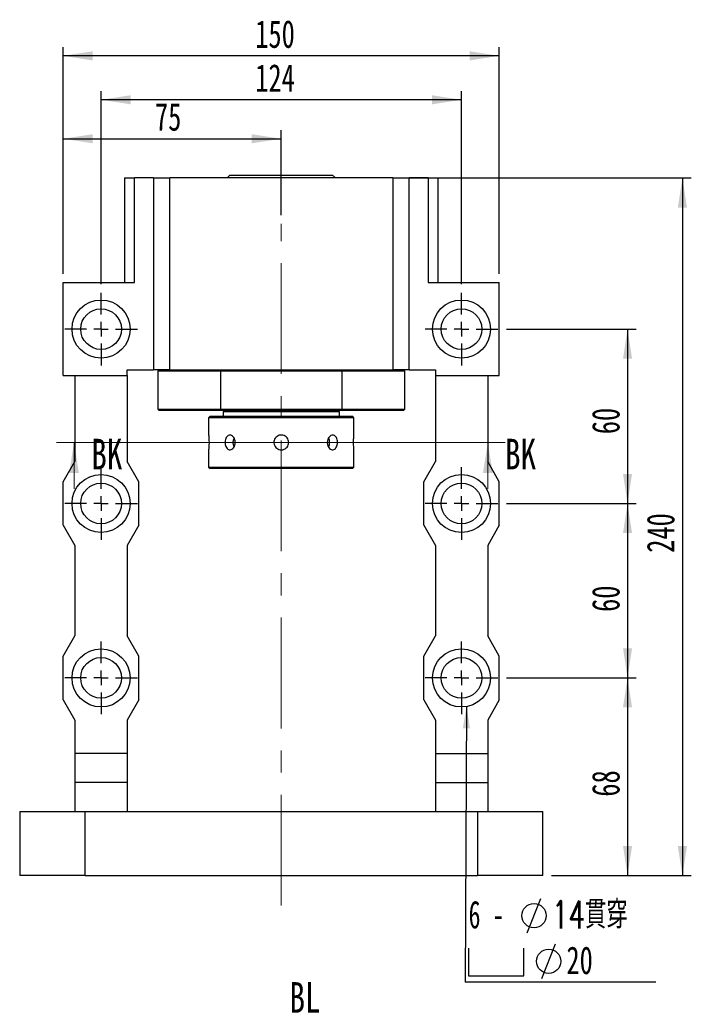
# Paper-space layout 'MBCK30-J' of a CAD drawing. Header units: millimetres. Extents: x 23 to 286, y 9 to 206.
# Tile 2 of 6: x 27 to 106, y 93 to 206. Entities that reach past the tile are written whole.
import ezdxf

# ---------------------------------------------------------------- set-up
doc = ezdxf.new("R2010")
doc.units = ezdxf.units.MM
doc.linetypes.add('CENTERX2', pattern=[20.32, 12.7, -2.54, 2.54, -2.54])
doc.layers.add('圖層0', color=7, linetype='Continuous')
doc.styles.add('SLDTEXTSTYLE0', font='TXT', dxfattribs={"width": 0.7})
doc.styles.add('SLDTEXTSTYLE1', font='TXT', dxfattribs={"width": 0.7, "bigfont": 'bigfont'})
doc.styles.add('SLDTEXTSTYLE3', font='TXT', dxfattribs={"width": 0.75})
doc.styles.add('SLDTEXTSTYLE4', font='TXT', dxfattribs={"width": 0.633333})
doc.dimstyles.new('SLDDIMSTYLE2', dxfattribs={"dimtxt": 0.18, "dimasz": 2.5, "dimexe": 0, "dimexo": 0.0625, "dimgap": 0, "dimtad": 0, "dimtih": 1, "dimtoh": 1, "dimdec": 0, "dimrnd": 1e-09, "dimzin": 0, "dimdsep": 46, "dimtxsty": 'Standard', "dimsah": 1, "dimcen": 0.09, "dimadec": 0, "dimazin": 0, "dimtfac": 2.5, "dimtdec": 0, "dimtofl": 0, "dimtmove": 0, "dimatfit": 3, "dimfxl": 0, "dimfrac": 2, "dimtolj": 1, "dimtzin": 0, "dimarcsym": 0})
doc.dimstyles.new('SLDDIMSTYLE3', dxfattribs={"dimtxt": 3.389974, "dimasz": 2.5, "dimexe": 0, "dimexo": 0.0625, "dimgap": 0.847493, "dimtad": 1, "dimlfac": 3, "dimrnd": 1e-09, "dimzin": 12, "dimdsep": 46, "dimtxsty": 'SLDTEXTSTYLE0', "dimsah": 1, "dimcen": 0.09, "dimadec": 0, "dimazin": 3, "dimtfac": 1, "dimtofl": 0, "dimtmove": 0, "dimatfit": 3, "dimfxl": 0, "dimfrac": 2, "dimtolj": 1, "dimtzin": 12, "dimarcsym": 0})

# ---------------------------------------------------------------- blocks, each defined once
blk = doc.blocks.new('_D_21')
at = {"layer": '圖層0', "color": 7}
for p, q in [((32.37, 176.52), (32.37, 193.02)), ((32.37, 192.02), (57.37, 192.02)), ((57.37, 183.26), (57.37, 193.02))]:
    blk.add_line(p, q, dxfattribs=at)
for points in [[(32.37, 192.02), (35.76, 191.5), (35.76, 192.54)], [(57.37, 192.02), (53.98, 192.54), (53.98, 191.5)]]:
    blk.add_solid(points, dxfattribs=at)
at = {"layer": '圖層0', "color": 7, "insert": (42.89, 196.12), "char_height": 3.175, "attachment_point": 1, "style": 'SLDTEXTSTYLE0'}
blk.add_mtext('75', dxfattribs=at)
blk = doc.blocks.new('_D_22')
at = {"layer": '圖層0', "color": 7}
for p, q in [((36.71, 175.36), (36.71, 197.49)), ((78.04, 196.49), (36.71, 196.49)), ((78.04, 175.36), (78.04, 197.49))]:
    blk.add_line(p, q, dxfattribs=at)
for points in [[(36.71, 196.49), (40.1, 195.97), (40.1, 197.01)], [(78.04, 196.49), (74.65, 197.01), (74.65, 195.97)]]:
    blk.add_solid(points, dxfattribs=at)
at = {"layer": '圖層0', "color": 7, "insert": (54.39, 200.58), "char_height": 3.175, "attachment_point": 1, "style": 'SLDTEXTSTYLE0'}
blk.add_mtext('124', dxfattribs=at)
blk = doc.blocks.new('_D_23')
at = {"layer": '圖層0', "color": 7}
for p, q in [((32.37, 176.52), (32.37, 202.53)), ((82.37, 176.52), (82.37, 202.53)), ((82.37, 201.53), (32.37, 201.53))]:
    blk.add_line(p, q, dxfattribs=at)
for points in [[(32.37, 201.53), (35.76, 201), (35.76, 202.05)], [(82.37, 201.53), (78.98, 202.05), (78.98, 201)]]:
    blk.add_solid(points, dxfattribs=at)
at = {"layer": '圖層0', "color": 7, "insert": (54.39, 205.62), "char_height": 3.175, "attachment_point": 1, "style": 'SLDTEXTSTYLE0'}
blk.add_mtext('150', dxfattribs=at)
blk = doc.blocks.new('_D_24')
at = {"layer": '圖層0', "color": 7}
for p, q in [((83.21, 170.19), (98.08, 170.19)), ((97.08, 170.19), (97.08, 150.19)), ((83.21, 150.19), (98.08, 150.19))]:
    blk.add_line(p, q, dxfattribs=at)
for points in [[(97.08, 170.19), (96.56, 166.8), (97.6, 166.8)], [(97.08, 150.19), (97.6, 153.58), (96.56, 153.58)]]:
    blk.add_solid(points, dxfattribs=at)
at = {"layer": '圖層0', "color": 7, "insert": (92.99, 158.14), "char_height": 3.175, "attachment_point": 1, "rotation": 90, "style": 'SLDTEXTSTYLE0'}
blk.add_mtext('60', dxfattribs=at)
blk = doc.blocks.new('_D_25')
at = {"layer": '圖層0', "color": 7}
for p, q in [((83.21, 150.19), (98.08, 150.19)), ((97.08, 150.19), (97.08, 130.19)), ((83.21, 130.19), (98.08, 130.19))]:
    blk.add_line(p, q, dxfattribs=at)
for points in [[(97.08, 150.19), (96.56, 146.8), (97.6, 146.8)], [(97.08, 130.19), (97.6, 133.58), (96.56, 133.58)]]:
    blk.add_solid(points, dxfattribs=at)
at = {"layer": '圖層0', "color": 7, "insert": (92.99, 137.76), "char_height": 3.175, "attachment_point": 1, "rotation": 90, "style": 'SLDTEXTSTYLE0'}
blk.add_mtext('60', dxfattribs=at)
blk = doc.blocks.new('_D_26')
at = {"layer": '圖層0', "color": 7}
for p, q in [((83.21, 130.19), (98.08, 130.19)), ((97.08, 130.19), (97.08, 107.52)), ((88.37, 107.52), (98.08, 107.52))]:
    blk.add_line(p, q, dxfattribs=at)
for points in [[(97.08, 130.19), (96.56, 126.8), (97.6, 126.8)], [(97.08, 107.52), (97.6, 110.91), (96.56, 110.91)]]:
    blk.add_solid(points, dxfattribs=at)
at = {"layer": '圖層0', "color": 7, "insert": (92.99, 116.57), "char_height": 3.175, "attachment_point": 1, "rotation": 90, "style": 'SLDTEXTSTYLE0'}
blk.add_mtext('68', dxfattribs=at)
blk = doc.blocks.new('_D_27')
at = {"layer": '圖層0', "color": 7}
for p, q in [((71.16, 187.52), (104.37, 187.52)), ((103.37, 187.52), (103.37, 107.52)), ((88.37, 107.52), (104.37, 107.52))]:
    blk.add_line(p, q, dxfattribs=at)
for points in [[(103.37, 187.52), (102.85, 184.13), (103.9, 184.13)], [(103.37, 107.52), (103.9, 110.91), (102.85, 110.91)]]:
    blk.add_solid(points, dxfattribs=at)
at = {"layer": '圖層0', "color": 7, "insert": (99.28, 144.54), "char_height": 3.175, "attachment_point": 1, "rotation": 90, "style": 'SLDTEXTSTYLE0'}
blk.add_mtext('240', dxfattribs=at)
blk = doc.blocks.new('SW_SYMBOL_HOLE_DIAM')
at = {"layer": '圖層0', "color": 0}
blk.add_line((300, 0), (700, 1000), dxfattribs=at)
blk.add_circle((500, 500), 350, dxfattribs=at)
blk = doc.blocks.new('SW_SYMBOL_HOLE_SPOT')
at = {"layer": '圖層0', "color": 0}
for p, q in [((0, 875), (0, 75)), ((1600, 75), (1600, 875)), ((0, 75), (1600, 75))]:
    blk.add_line(p, q, dxfattribs=at)
blk = doc.blocks.new('SW_NOTE_6')
at = {"layer": '圖層0', "color": 0}
blk.add_line((21.85, 0), (0, 0), dxfattribs=at)
at = {"layer": '圖層0', "color": 0, "xscale": 0.003964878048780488, "yscale": 0.003964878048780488, "zscale": 0.003964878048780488}
for name, p in [('SW_SYMBOL_HOLE_DIAM', (5.91, 5.65)), ('SW_SYMBOL_HOLE_SPOT', (0.39, 0.42)), ('SW_SYMBOL_HOLE_DIAM', (7.59, 0.42))]:
    blk.add_blockref(name, p, dxfattribs=at)
at = {"layer": '圖層0', "color": 0, "char_height": 3.175, "attachment_point": 1}
for s, insert, style in [('6 -', (0.39, 9.35), 'SLDTEXTSTYLE4'), ('14\\M+18AD1\\M+190FA', (9.93, 9.35), 'SLDTEXTSTYLE1'), ('20', (11.61, 4.11), 'SLDTEXTSTYLE0')]:
    blk.add_mtext(s, dxfattribs=dict(at, insert=insert, style=style))
blk = doc.blocks.new('SW_CENTERMARKSYMBOL_9')
at = {"layer": '圖層0', "color": 0}
for p, q in [((0, 1.67), (0, 4.17)), ((-1.67, 0), (-4.17, 0)), ((0, 0), (-0.83, 0)), ((0, 0), (0, 0.83)), ((0, 0), (0, -0.83)), ((0, 0), (0.83, 0)), ((1.67, 0), (4.17, 0)), ((0, -1.67), (0, -4.17))]:
    blk.add_line(p, q, dxfattribs=at)
blk = doc.blocks.new('SW_CENTERMARKSYMBOL_10')
at = {"layer": '圖層0', "color": 0}
for p, q in [((0, 1.67), (0, 4.17)), ((-1.67, 0), (-4.17, 0)), ((0, 0), (-0.83, 0)), ((0, 0), (0, 0.83)), ((0, 0), (0, -0.83)), ((0, 0), (0.83, 0)), ((1.67, 0), (4.17, 0)), ((0, -1.67), (0, -4.17))]:
    blk.add_line(p, q, dxfattribs=at)
blk = doc.blocks.new('SW_CENTERMARKSYMBOL_11')
at = {"layer": '圖層0', "color": 0}
for p, q in [((0, 1.67), (0, 4.17)), ((-1.67, 0), (-4.17, 0)), ((0, 0), (-0.83, 0)), ((0, 0), (0, 0.83)), ((0, 0), (0, -0.83)), ((0, 0), (0.83, 0)), ((1.67, 0), (4.17, 0)), ((0, -1.67), (0, -4.17))]:
    blk.add_line(p, q, dxfattribs=at)
blk = doc.blocks.new('SW_CENTERMARKSYMBOL_12')
at = {"layer": '圖層0', "color": 0}
for p, q in [((0, 1.67), (0, 4.17)), ((-1.67, 0), (-4.17, 0)), ((0, 0), (-0.83, 0)), ((0, 0), (0, 0.83)), ((0, 0), (0, -0.83)), ((0, 0), (0.83, 0)), ((1.67, 0), (4.17, 0)), ((0, -1.67), (0, -4.17))]:
    blk.add_line(p, q, dxfattribs=at)
blk = doc.blocks.new('SW_CENTERMARKSYMBOL_13')
at = {"layer": '圖層0', "color": 0}
for p, q in [((0, 1.67), (0, 4.17)), ((-1.67, 0), (-4.17, 0)), ((0, 0), (-0.83, 0)), ((0, 0), (0, 0.83)), ((0, 0), (0, -0.83)), ((0, 0), (0.83, 0)), ((1.67, 0), (4.17, 0)), ((0, -1.67), (0, -4.17))]:
    blk.add_line(p, q, dxfattribs=at)
blk = doc.blocks.new('SW_CENTERMARKSYMBOL_14')
at = {"layer": '圖層0', "color": 0}
for p, q in [((0, 1.67), (0, 4.17)), ((-1.67, 0), (-4.17, 0)), ((0, 0), (-0.83, 0)), ((0, 0), (0, 0.83)), ((0, 0), (0, -0.83)), ((0, 0), (0.83, 0)), ((1.67, 0), (4.17, 0)), ((0, -1.67), (0, -4.17))]:
    blk.add_line(p, q, dxfattribs=at)

psp = doc.layouts.new('MBCK30-J')

# ---------------------------------------------------------------- linework, layer by layer
at = {"color": 7, "linetype": 'Continuous', "lineweight": 25}
for p, q in [((39.3743, 187.524), (39.3743, 175.524)), ((39.3743, 187.524), (40.5253, 187.524)), ((40.5253, 175.524), (40.5253, 187.524)), ((42.7076, 187.524), (40.5253, 187.524)), ((42.7076, 187.524), (42.7076, 165.524)), ((42.7076, 187.524), (44.5854, 187.524)), ((70.1631, 187.524), (44.5854, 187.524)), ((44.5854, 165.524), (44.5854, 187.524)), ((51.4909, 187.8573), (51.1576, 187.524)), ((51.4909, 187.8573), (63.2576, 187.8573)), ((63.5909, 187.524), (63.2576, 187.8573)), ((70.1631, 187.524), (70.1631, 165.524)), ((70.1631, 187.524), (72.0409, 187.524)), ((72.0409, 165.524), (72.0409, 187.524)), ((74.2233, 187.524), (72.0409, 187.524)), ((74.2233, 187.524), (74.2233, 175.524)), ((74.2233, 187.524), (75.3743, 187.524)), ((75.3743, 175.524), (75.3743, 187.524)), ((32.3743, 164.8573), (32.3743, 175.524)), ((32.3743, 175.524), (40.5253, 175.524)), ((74.2233, 175.524), (82.3743, 175.524)), ((82.3743, 164.8573), (82.3743, 175.524)), ((39.7076, 164.8573), (39.7076, 165.524)), ((39.7076, 165.524), (42.7076, 165.524)), ((44.5854, 165.524), (42.7076, 165.524)), ((43.3743, 165.524), (43.2076, 165.3573)), ((43.2076, 165.3573), (43.2076, 161.024)), ((50.4041, 165.3573), (43.2076, 165.3573)), ((44.5854, 165.524), (70.1631, 165.524)), ((50.4481, 165.524), (50.4041, 165.3573)), ((64.3444, 165.3573), (50.4041, 165.3573)), ((50.4041, 165.3573), (50.4041, 161.024)), ((64.3444, 165.3573), (64.3005, 165.524)), ((64.3444, 161.024), (64.3444, 165.3573)), ((71.5409, 165.3573), (64.3444, 165.3573)), ((72.0409, 165.524), (70.1631, 165.524)), ((71.5409, 165.3573), (71.3743, 165.524)), ((71.5409, 161.024), (71.5409, 165.3573)), ((72.0409, 165.524), (75.0409, 165.524)), ((75.0409, 165.524), (75.0409, 164.8573)), ((32.3743, 164.8573), (39.7076, 164.8573)), ((33.7076, 164.8573), (33.7076, 155.024)), ((39.7076, 164.8573), (39.7076, 155.024)), ((75.0409, 164.8573), (82.3743, 164.8573)), ((75.0409, 164.8573), (75.0409, 155.024)), ((81.0409, 164.8573), (81.0409, 155.024)), ((43.2076, 161.024), (43.3743, 160.8573)), ((43.2076, 161.024), (50.4041, 161.024)), ((50.4481, 160.8573), (43.3743, 160.8573)), ((50.4041, 161.024), (64.3444, 161.024)), ((50.4041, 161.024), (50.4481, 160.8573)), ((64.3005, 160.8573), (50.4481, 160.8573)), ((50.8743, 160.8573), (50.7076, 160.6907)), ((50.7076, 160.6907), (50.7076, 160.1907)), ((57.3743, 160.6907), (50.7076, 160.6907)), ((64.0409, 160.6907), (57.3743, 160.6907)), ((64.0409, 160.6907), (63.8743, 160.8573)), ((64.0409, 160.1907), (64.0409, 160.6907)), ((64.3005, 160.8573), (64.3444, 161.024)), ((71.3743, 160.8573), (64.3005, 160.8573)), ((64.3444, 161.024), (71.5409, 161.024)), ((71.3743, 160.8573), (71.5409, 161.024)), ((49.2076, 160.1907), (49.0409, 160.024)), ((49.0409, 160.024), (49.0409, 158.0407)), ((57.3743, 160.024), (49.0409, 160.024)), ((49.2076, 160.1907), (57.3743, 160.1907)), ((57.3743, 160.1907), (65.5409, 160.1907)), ((65.7076, 160.024), (57.3743, 160.024)), ((65.7076, 160.024), (65.5409, 160.1907)), ((65.7076, 158.0301), (65.7076, 160.024)), ((49.0409, 156.3512), (49.0409, 154.3573)), ((65.7076, 154.3573), (65.7076, 156.3407)), ((32.3743, 152.6907), (33.7076, 155.024)), ((41.0409, 152.6907), (39.7076, 155.024)), ((73.7076, 152.6907), (75.0409, 155.024)), ((82.3743, 152.6907), (81.0409, 155.024)), ((49.0409, 154.3573), (49.2076, 154.1907)), ((49.0409, 154.3573), (65.7076, 154.3573)), ((65.5409, 154.1907), (49.2076, 154.1907)), ((65.5409, 154.1907), (65.7076, 154.3573)), ((32.3743, 147.6907), (32.3743, 152.6907)), ((41.0409, 147.6907), (41.0409, 152.6907)), ((73.7076, 147.6907), (73.7076, 152.6907)), ((82.3743, 147.6907), (82.3743, 152.6907)), ((32.3743, 147.6907), (33.7076, 145.3573)), ((41.0409, 147.6907), (39.7076, 145.3573)), ((73.7076, 147.6907), (75.0409, 145.3573)), ((82.3743, 147.6907), (81.0409, 145.3573)), ((33.7076, 145.3573), (33.7076, 135.024)), ((39.7076, 145.3573), (39.7076, 135.024)), ((75.0409, 145.3573), (75.0409, 135.024)), ((81.0409, 145.3573), (81.0409, 135.024)), ((32.3743, 132.6907), (33.7076, 135.024)), ((41.0409, 132.6907), (39.7076, 135.024)), ((73.7076, 132.6907), (75.0409, 135.024)), ((82.3743, 132.6907), (81.0409, 135.024)), ((32.3743, 127.6907), (32.3743, 132.6907)), ((41.0409, 127.6907), (41.0409, 132.6907)), ((73.7076, 127.6907), (73.7076, 132.6907)), ((82.3743, 127.6907), (82.3743, 132.6907)), ((32.3743, 127.6907), (33.7076, 125.3573)), ((41.0409, 127.6907), (39.7076, 125.3573)), ((73.7076, 127.6907), (75.0409, 125.3573)), ((82.3743, 127.6907), (81.0409, 125.3573)), ((33.7076, 125.3573), (33.7076, 121.524)), ((39.7076, 125.3573), (39.7076, 121.524)), ((75.0409, 125.3573), (75.0409, 121.524)), ((81.0409, 125.3573), (81.0409, 121.524)), ((39.7076, 121.524), (33.7076, 121.524)), ((33.7076, 121.524), (33.7076, 118.1907)), ((39.7076, 121.524), (39.7076, 118.1907)), ((75.0409, 121.524), (81.0409, 121.524)), ((75.0409, 121.524), (75.0409, 118.1907)), ((81.0409, 121.524), (81.0409, 118.1907)), ((39.7076, 118.1907), (33.7076, 118.1907)), ((33.7076, 118.1907), (33.7076, 114.8573)), ((39.7076, 118.1907), (39.7076, 114.8573)), ((75.0409, 118.1907), (81.0409, 118.1907)), ((75.0409, 118.1907), (75.0409, 114.8573)), ((81.0409, 118.1907), (81.0409, 114.8573)), ((27.3743, 114.8573), (34.8743, 114.8573)), ((27.3743, 114.8573), (27.3743, 107.524)), ((34.8743, 107.524), (34.8743, 114.8573)), ((34.8743, 114.8573), (79.8743, 114.8573)), ((79.8743, 114.8573), (79.8743, 107.524)), ((79.8743, 114.8573), (87.3743, 114.8573)), ((87.3743, 107.524), (87.3743, 114.8573)), ((34.8743, 107.524), (27.3743, 107.524)), ((34.8743, 107.524), (79.8743, 107.524)), ((87.3743, 107.524), (79.8743, 107.524))]:
    psp.add_line(p, q, dxfattribs=at)
at = {"color": 7, "linetype": 'Continuous', "lineweight": 18}
for p, q in [((83.0568, 157.1787), (31.6078, 157.1787)), ((33.6078, 151.8587), (33.6078, 157.1787)), ((81.0568, 151.8587), (81.0568, 157.1787))]:
    psp.add_line(p, q, dxfattribs=at)
at = {"color": 7, "linetype": 'Continuous', "lineweight": 25}
for centre, radius in [((36.7076, 170.1907), 3.3333), ((78.0409, 170.1907), 3.3333), ((36.7076, 170.1907), 2.3333), ((78.0409, 170.1907), 2.3333), ((36.7076, 150.1907), 3.3333), ((36.7076, 150.1907), 2.3333), ((78.0409, 150.1907), 3.3333), ((78.0409, 150.1907), 2.3333), ((36.7076, 130.1907), 3.3333), ((78.0409, 130.1907), 3.3333), ((36.7076, 130.1907), 2.3333), ((78.0409, 130.1907), 2.3333)]:
    psp.add_circle(centre, radius, dxfattribs=at)
for centre, radius, start, end in [((52.915, 157.1907), 1.084, 152.159311, 208.141152), ((61.8674, 157.1734), 1.046, 332.095469, 0.943842), ((61.8671, 157.2078), 1.0463, 359.058937, 27.862253)]:
    psp.add_arc(centre, radius, start, end, dxfattribs=at)
for points, knots in [([(49.0409, 158.0407), (49.0419, 158.0313), (49.0439, 158.0126), (49.0575, 157.8669), (49.0728, 157.652), (49.0838, 157.3829), (49.0855, 157.0928), (49.0772, 156.8147), (49.0625, 156.5769), (49.0484, 156.4141), (49.0405, 156.3363), (49.0417, 156.3483), (49.042, 156.3512)], [0, 0, 0, 0, 0.106992, 0.21397123, 0.32129559, 0.42885542, 0.53603522, 0.64281444, 0.74979672, 0.85726721, 0.96475283, 1, 1, 1, 1]), ([(52.1005, 157.1907), (52.0933, 157.0972), (52.079, 156.9103), (51.9687, 156.6614), (51.8094, 156.4716), (51.6153, 156.3625), (51.4131, 156.3469), (51.2256, 156.4259), (51.0717, 156.5904), (50.9651, 156.8228), (50.9152, 157.0969), (50.9256, 157.3811), (50.9953, 157.6434), (51.119, 157.8552), (51.2866, 157.9928), (51.482, 158.0399), (51.6836, 157.9915), (51.8684, 157.8536), (52.0118, 157.6411), (52.0894, 157.4071), (52.0973, 157.2521), (52.1005, 157.1907)], [0, 0, 0, 0, 0.05350562, 0.10700495, 0.16067268, 0.21445112, 0.26804735, 0.3214536, 0.37495582, 0.42869168, 0.48243655, 0.53594754, 0.58934989, 0.64293426, 0.69671059, 0.7503882, 0.8038327, 0.85727131, 0.91093954, 0.96471829, 1, 1, 1, 1]), ([(57.3743, 156.3407), (57.279, 156.35), (57.0884, 156.3687), (56.8345, 156.5144), (56.6409, 156.7293), (56.5296, 156.9984), (56.5136, 157.2884), (56.5941, 157.5669), (56.7619, 157.8033), (56.9988, 157.9714), (57.2784, 158.0516), (57.5683, 158.0348), (57.8358, 157.9236), (58.052, 157.7302), (58.1924, 157.4756), (58.2405, 157.1888), (58.1912, 156.9031), (58.0506, 156.6494), (57.8341, 156.4574), (57.5953, 156.3552), (57.437, 156.3448), (57.3743, 156.3407)], [0, 0, 0, 0, 0.05349913, 0.10699127, 0.16065714, 0.21443918, 0.26803207, 0.32142465, 0.37491877, 0.42865754, 0.48240334, 0.53590875, 0.58930152, 0.64288187, 0.69666037, 0.75033904, 0.80377204, 0.85719862, 0.91086712, 0.9646491, 1, 1, 1, 1]), ([(63.8265, 157.1907), (63.8207, 157.0972), (63.8091, 156.9103), (63.7174, 156.6614), (63.5787, 156.4716), (63.3996, 156.3625), (63.1997, 156.3469), (63.001, 156.4259), (62.8273, 156.5904), (62.7008, 156.8228), (62.6396, 157.0969), (62.6526, 157.3811), (62.7372, 157.6434), (62.8818, 157.8552), (63.0672, 157.9928), (63.2694, 158.0399), (63.464, 157.9915), (63.631, 157.8536), (63.7536, 157.6411), (63.8175, 157.4071), (63.824, 157.2521), (63.8265, 157.1907)], [0, 0, 0, 0, 0.05350562, 0.10700495, 0.16067268, 0.21445112, 0.26804735, 0.3214536, 0.37495582, 0.42869168, 0.48243655, 0.53594754, 0.58934989, 0.64293426, 0.69671059, 0.7503882, 0.8038327, 0.85727131, 0.91093954, 0.96471829, 1, 1, 1, 1]), ([(65.7076, 156.3407), (65.7066, 156.35), (65.7046, 156.3687), (65.691, 156.5144), (65.6758, 156.7293), (65.6647, 156.9984), (65.663, 157.2885), (65.6713, 157.5666), (65.686, 157.8044), (65.7001, 157.9672), (65.708, 158.045), (65.7068, 158.033), (65.7065, 158.0301)], [0, 0, 0, 0, 0.10699228, 0.21397058, 0.32129631, 0.42885438, 0.53603416, 0.64281334, 0.7497956, 0.85726714, 0.96475273, 1, 1, 1, 1])]:
    psp.add_open_spline(points, degree=3, knots=knots, dxfattribs=at)
at = {"color": 7, "linetype": 'Continuous', "lineweight": 18}
for points in [[(33.6078, 157.1787), (33.0478, 153.6787), (34.1678, 153.6787)], [(81.0568, 157.1787), (80.4968, 153.6787), (81.6168, 153.6787)]]:
    psp.add_solid(points, dxfattribs=at)
at = {"layer": '圖層0', "color": 7, "linetype": 'CENTERX2', "lineweight": 18}
psp.add_line((57.3743, 104.0828), (57.3743, 182.2578), dxfattribs=at)

# ---------------------------------------------------------------- block references
at = {"layer": '圖層0', "color": 7}
for name, p in [('SW_CENTERMARKSYMBOL_10', (36.7076, 170.1907)), ('SW_CENTERMARKSYMBOL_9', (78.0409, 170.1907)), ('SW_CENTERMARKSYMBOL_11', (36.7076, 150.1907)), ('SW_CENTERMARKSYMBOL_12', (78.0409, 150.1907)), ('SW_CENTERMARKSYMBOL_14', (36.7076, 130.1907)), ('SW_CENTERMARKSYMBOL_13', (78.0409, 130.1907)), ('SW_NOTE_6', (78.4642, 95.2878))]:
    psp.add_blockref(name, p, dxfattribs=at)

# ---------------------------------------------------------------- texts
at = {"color": 7, "linetype": 'Continuous', "char_height": 3.5, "attachment_point": 1, "style": 'SLDTEXTSTYLE3'}
for s, insert in [('BK', (35.5799, 157.6109)), ('BK', (83.029, 157.6109)), ('BL', (58.3116, 95.2976))]:
    psp.add_mtext(s, dxfattribs=dict(at, insert=insert))

# ---------------------------------------------------------------- dimensions: what is measured, and where the dimension line sits
at = {"layer": '圖層0', "color": 7}
for base, p1, p2, picture, middle in [((32.3743, 201.5252), (82.3743, 175.524), (32.3743, 175.524), '_D_23', (57.3743, 201.5252)), ((36.7076, 196.4878), (78.0409, 174.3573), (36.7076, 174.3573), '_D_22', (57.3743, 196.4878)), ((57.3743, 192.0232), (32.3743, 175.524), (57.3743, 182.2578), '_D_21', (44.8743, 192.0232))]:
    dim = psp.add_linear_dim(base=base, p1=p1, p2=p2, dimstyle='SLDDIMSTYLE3', dxfattribs=at)
    dim.commit()
    dim.dimension.update_dxf_attribs({"geometry": picture, "text_midpoint": middle, "dimtype": 160})
for base, p1, p2, picture, middle in [((103.3743, 107.524), (70.1631, 187.524), (87.3743, 107.524), '_D_27', (103.3743, 147.524)), ((97.0783, 150.1907), (82.2076, 170.1907), (82.2076, 150.1907), '_D_24', (97.0783, 160.1289)), ((97.0783, 130.1907), (82.2076, 150.1907), (82.2076, 130.1907), '_D_25', (97.0783, 139.7519)), ((97.0783, 107.524), (82.2076, 130.1907), (87.3743, 107.524), '_D_26', (97.0783, 118.5583))]:
    dim = psp.add_linear_dim(base=base, p1=p1, p2=p2, angle=90, dimstyle='SLDDIMSTYLE3', dxfattribs=at)
    dim.commit()
    dim.dimension.update_dxf_attribs({"geometry": picture, "text_midpoint": middle, "dimtype": 160})

# ---------------------------------------------------------------- leaders
psp.add_leader([(78.6135, 126.9069), (78.4642, 95.2878)], dimstyle='SLDDIMSTYLE2', dxfattribs=at)

doc.saveas('drawing.dxf')
